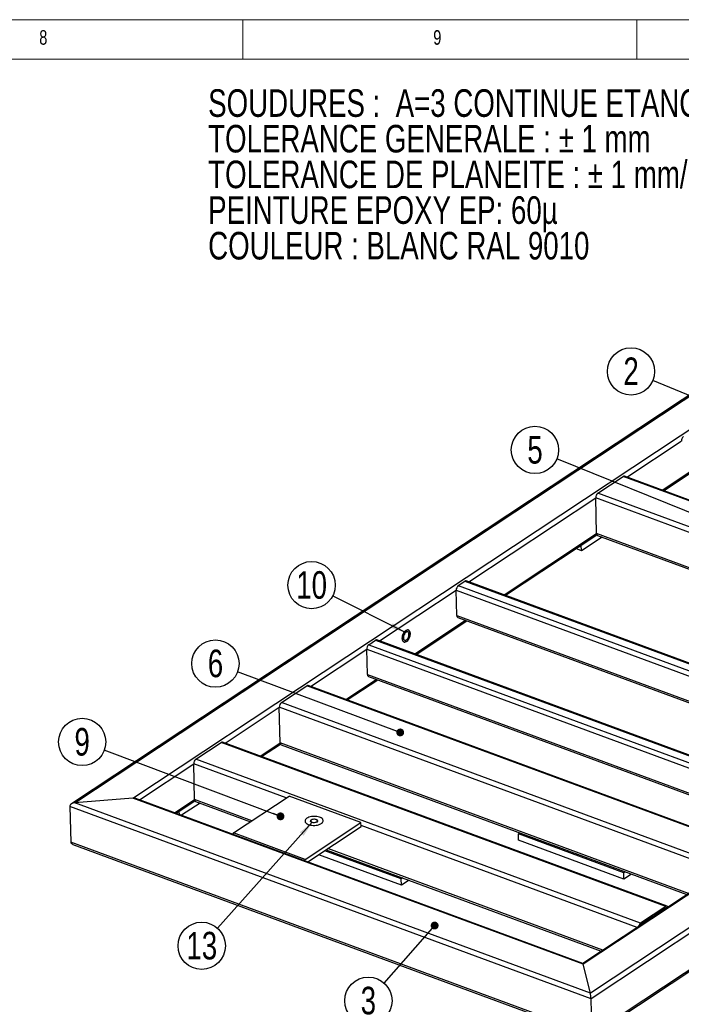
# Model space of a CAD drawing. Header units: millimetres. Extents: x 5 to 589, y 5 to 415.
# Tile 14 of 15: x 369 to 453, y 290 to 415. Entities that reach past the tile are written whole.
import ezdxf

# ---------------------------------------------------------------- set-up
doc = ezdxf.new("R2010")
doc.units = ezdxf.units.MM
doc.layers.add('NOTES', color=6, linetype='Continuous')
doc.layers.add('TRAIT-FINS', color=9, linetype='Continuous')
doc.layers.add('TRAIT-FORT', color=4, linetype='Continuous', lineweight=25)
doc.styles.add('SLDTEXTSTYLE0', font='TXT', dxfattribs={"width": 0.75})
doc.dimstyles.new('SLDDIMSTYLE8', dxfattribs={"dimtxt": 0.18, "dimasz": 1, "dimexe": 0, "dimexo": 0.0625, "dimgap": 0, "dimtad": 0, "dimtih": 1, "dimtoh": 1, "dimdec": 0, "dimrnd": 1e-09, "dimzin": 0, "dimdsep": 46, "dimtxsty": 'Standard', "dimblk1": 'DOT', "dimblk2": 'DOT', "dimsah": 1, "dimcen": 0.09, "dimadec": 0, "dimazin": 0, "dimtfac": 1, "dimtdec": 0, "dimtofl": 0, "dimtmove": 0, "dimatfit": 3, "dimldrblk": 'DOT', "dimfxl": 1, "dimfrac": 2, "dimtolj": 1, "dimtzin": 0, "dimarcsym": 0})
doc.dimstyles.new('SLDDIMSTYLE9', dxfattribs={"dimtxt": 0.18, "dimasz": 2, "dimexe": 0, "dimexo": 0.0625, "dimgap": 0, "dimtad": 0, "dimtih": 1, "dimtoh": 1, "dimdec": 0, "dimrnd": 1e-09, "dimzin": 0, "dimdsep": 46, "dimtxsty": 'Standard', "dimsah": 1, "dimcen": 0.09, "dimadec": 0, "dimazin": 0, "dimtfac": 2, "dimtdec": 0, "dimtofl": 0, "dimtmove": 0, "dimatfit": 3, "dimfxl": 1, "dimfrac": 2, "dimtolj": 1, "dimtzin": 0, "dimarcsym": 0})

# ---------------------------------------------------------------- blocks, each defined once
blk = doc.blocks.new('SW_NOTE_0')
at = {"layer": 'NOTES', "color": 0, "char_height": 3.5, "attachment_point": 1, "style": 'SLDTEXTSTYLE0'}
for s, insert in [('SOUDURES :  A=3 CONTINUE ETANCHE', (0, 4.51)), ('TOLERANCE GENERALE : ± 1 mm', (0, -0.01)), ('TOLERANCE DE PLANEITE : ± 1 mm/m', (0, -4.54)), ('PEINTURE EPOXY EP: 60µ', (0, -9.07)), ('COULEUR : BLANC RAL 9010', (0, -13.59))]:
    blk.add_mtext(s, dxfattribs=dict(at, insert=insert))
blk = doc.blocks.new('SW_NOTE_9')
at = {"layer": 'NOTES', "color": 0}
blk.add_circle((-2.77, 1.14), 3, dxfattribs=at)
at = {"layer": 'NOTES', "color": 0, "insert": (-2.76, 2.91), "char_height": 3.5, "attachment_point": 2, "style": 'SLDTEXTSTYLE0'}
blk.add_mtext('2', dxfattribs=at)
blk = doc.blocks.new('_DOT')
at = {"color": 0, "linetype": 'ByBlock', "lineweight": -2}
blk.add_line((-0.5, 0), (-1, 0), dxfattribs=at)
at = {"color": 0, "linetype": 'ByBlock', "const_width": 0.5}
blk.add_lwpolyline([(-0.25, 0, 1), (0.25, 0, 1)], format="xyb", close=True, dxfattribs=at)
blk = doc.blocks.new('SW_NOTE_10')
at = {"layer": 'NOTES', "color": 0}
blk.add_circle((-1.98, -2.25), 3, dxfattribs=at)
at = {"layer": 'NOTES', "color": 0, "insert": (-1.98, -0.48), "char_height": 3.5, "attachment_point": 2, "style": 'SLDTEXTSTYLE0'}
blk.add_mtext('3', dxfattribs=at)
blk = doc.blocks.new('SW_NOTE_12')
at = {"layer": 'NOTES', "color": 0}
blk.add_circle((-2.78, 1.12), 3, dxfattribs=at)
at = {"layer": 'NOTES', "color": 0, "insert": (-2.77, 2.89), "char_height": 3.5, "attachment_point": 2, "style": 'SLDTEXTSTYLE0'}
blk.add_mtext('5', dxfattribs=at)
blk = doc.blocks.new('SW_NOTE_13')
at = {"layer": 'NOTES', "color": 0}
blk.add_circle((-2.81, 1.05), 3, dxfattribs=at)
at = {"layer": 'NOTES', "color": 0, "insert": (-2.8, 2.82), "char_height": 3.5, "attachment_point": 2, "style": 'SLDTEXTSTYLE0'}
blk.add_mtext('6', dxfattribs=at)
blk = doc.blocks.new('SW_NOTE_15')
at = {"layer": 'NOTES', "color": 0}
blk.add_circle((-2.8, 1.05), 3, dxfattribs=at)
at = {"layer": 'NOTES', "color": 0, "insert": (-2.8, 2.82), "char_height": 3.5, "attachment_point": 2, "style": 'SLDTEXTSTYLE0'}
blk.add_mtext('9', dxfattribs=at)
blk = doc.blocks.new('SW_NOTE_22')
at = {"layer": 'NOTES', "color": 0}
blk.add_circle((-2.67, 1.35), 3, dxfattribs=at)
at = {"layer": 'NOTES', "color": 0, "insert": (-2.66, 3.12), "char_height": 3.5, "attachment_point": 2, "style": 'SLDTEXTSTYLE0'}
blk.add_mtext('10', dxfattribs=at)
blk = doc.blocks.new('SW_NOTE_24')
at = {"layer": 'NOTES', "color": 0}
blk.add_circle((-2, -2.23), 3, dxfattribs=at)
at = {"layer": 'NOTES', "color": 0, "insert": (-1.99, -0.46), "char_height": 3.5, "attachment_point": 2, "style": 'SLDTEXTSTYLE0'}
blk.add_mtext('13', dxfattribs=at)

msp = doc.modelspace()

# ---------------------------------------------------------------- linework, layer by layer
at = {"lineweight": 18}
for p, q in [((589, 415), (5, 415)), ((397, 415), (397, 410)), ((447, 410), (447, 415)), ((584, 410), (10, 410))]:
    msp.add_line(p, q, dxfattribs=at)
at = {"layer": 'TRAIT-FINS', "lineweight": 18, "flags": 128}
msp.add_lwpolyline([(406.35, 313.52), (406.47, 313.45), (406.53, 313.36), (406.52, 313.27), (406.44, 313.18), (406.29, 313.12), (406.11, 313.08), (405.92, 313.09), (405.75, 313.13), (405.63, 313.19), (405.57, 313.28), (405.58, 313.38), (405.66, 313.47), (405.81, 313.53), (405.99, 313.56), (406.18, 313.56), (406.35, 313.52)], dxfattribs=at)
at = {"layer": 'TRAIT-FORT', "lineweight": 25}
for p, q in [((510.64, 405.06), (375.25, 315.48)), ((375.69, 315.62), (510.69, 404.95)), ((383.03, 316.22), (511.61, 401.3)), ((568.34, 380.07), (440.15, 295.24)), ((568.77, 380.21), (440.2, 295.13)), ((576.77, 380.46), (441.2, 290.76)), ((441.3, 286.04), (576.69, 375.62)), ((576.89, 375.93), (441.32, 286.23)), ((445.76, 356.95), (452.65, 361.51)), ((542.48, 358.56), (441.11, 291.48)), ((450.23, 355.3), (453.86, 357.7)), ((450.41, 355.23), (454.03, 357.63)), ((442.06, 354.91), (445.27, 357.03)), ((501.71, 336.21), (445.27, 357.03)), ((501.88, 336.24), (445.44, 357.06)), ((498.5, 334.08), (442.06, 354.91)), ((425.69, 343.66), (441.79, 354.32)), ((441.91, 349.79), (441.79, 354.32)), ((498.05, 333.56), (441.79, 354.32)), ((430.16, 342.01), (441.91, 349.79)), ((430.33, 341.95), (441.94, 349.63)), ((442.59, 349.34), (439.98, 347.61)), ((493.7, 330.68), (441.91, 349.79)), ((442.03, 349.54), (493.51, 330.55)), ((439.98, 347.61), (439.28, 347.87)), ((439.98, 347.61), (439.96, 348.32)), ((424.35, 343.19), (425.2, 343.75)), ((425.2, 343.75), (481.64, 322.92)), ((481.81, 322.96), (425.37, 343.78)), ((414.35, 336.16), (424.07, 342.6)), ((424.16, 339.4), (424.07, 342.6)), ((424.07, 342.6), (480.34, 321.84)), ((424.35, 343.19), (480.79, 322.36)), ((418.82, 334.51), (425.28, 338.79)), ((418.99, 334.45), (425.45, 338.72)), ((424.16, 339.4), (477.27, 319.8)), ((424.28, 339.15), (477.07, 319.68)), ((413.01, 335.68), (413.86, 336.25)), ((413.86, 336.25), (470.3, 315.42)), ((470.47, 315.46), (414.03, 336.28)), ((405.61, 330.38), (412.74, 335.1)), ((412.82, 331.9), (412.74, 335.1)), ((412.74, 335.1), (469, 314.34)), ((413.01, 335.68), (469.45, 314.86)), ((410.08, 328.73), (413.94, 331.28)), ((410.26, 328.67), (414.12, 331.22)), ((412.82, 331.9), (465.93, 312.3)), ((412.95, 331.65), (465.74, 312.17)), ((401.91, 328.34), (405.12, 330.46)), ((461.56, 309.64), (405.12, 330.46)), ((461.73, 309.67), (405.29, 330.5)), ((394.75, 323.19), (401.64, 327.75)), ((401.76, 323.22), (401.64, 327.75)), ((457.9, 306.99), (401.64, 327.75)), ((458.35, 307.51), (401.91, 328.34)), ((391.05, 321.15), (394.26, 323.27)), ((450.7, 302.45), (394.26, 323.27)), ((450.87, 302.48), (394.43, 323.31)), ((399.22, 321.54), (401.76, 323.22)), ((399.39, 321.48), (401.79, 323.06)), ((453.55, 304.11), (401.76, 323.22)), ((401.88, 322.98), (453.36, 303.98)), ((447.48, 300.33), (391.05, 321.15)), ((383.88, 316), (390.77, 320.56)), ((390.89, 316.03), (390.77, 320.56)), ((402.52, 316.23), (390.77, 320.56)), ((383.03, 316.22), (375.69, 315.62)), ((440.2, 295.13), (383.03, 316.22)), ((440.15, 295.24), (383.42, 316.17)), ((395.81, 311.8), (402.9, 316.48)), ((412, 313.13), (402.9, 316.48)), ((375.05, 315.16), (375.17, 310.63)), ((441.2, 290.76), (375.05, 315.16)), ((441.11, 291.48), (375.69, 315.62)), ((388.35, 314.35), (390.89, 316.03)), ((388.53, 314.29), (390.93, 315.88)), ((391.58, 315.58), (389.23, 314.03)), ((398.16, 313.35), (390.89, 316.03)), ((391.02, 315.79), (397.97, 313.22)), ((388.96, 314.13), (388.95, 314.57)), ((404.92, 308.44), (412, 313.13)), ((405.25, 308.12), (412.02, 312.59)), ((412.02, 312.59), (412, 313.13)), ((447.04, 299.8), (412.01, 312.73)), ((395.82, 311.6), (395.81, 311.8)), ((404.92, 308.44), (395.81, 311.8)), ((431.99, 311.67), (432.18, 311.8)), ((445.34, 306.74), (431.99, 311.67)), ((432.01, 310.87), (431.99, 311.67)), ((441.32, 286.23), (375.17, 310.63)), ((375.45, 310.33), (441.3, 286.04)), ((445.36, 305.94), (432.01, 310.87)), ((417.14, 305.16), (406.64, 309.03)), ((417.12, 305.96), (407.41, 309.54)), ((407.6, 309.67), (442.49, 296.79)), ((442.69, 296.92), (407.79, 309.8)), ((404.92, 308.24), (404.92, 308.44)), ((445.53, 306.87), (445.34, 306.74)), ((445.36, 305.94), (445.34, 306.74)), ((446.32, 306.58), (445.36, 305.94)), ((417.31, 306.08), (417.12, 305.96)), ((417.14, 305.16), (417.12, 305.96)), ((418.1, 305.79), (417.14, 305.16)), ((450.7, 302.45), (447.48, 300.33)), ((450.7, 302.25), (447.49, 300.13)), ((450.68, 302.21), (450.65, 302.22)), ((441.11, 291.48), (440.2, 295.13)), ((441.32, 286.23), (441.2, 290.76))]:
    msp.add_line(p, q, dxfattribs=at)
at = {"layer": 'TRAIT-FORT', "lineweight": 25, "flags": 128}
for points in [[(417.76, 336.08), (417.85, 336.15), (417.94, 336.25), (418.02, 336.36), (418.09, 336.48), (418.15, 336.62), (418.19, 336.76), (418.22, 336.9), (418.24, 337.04), (418.23, 337.17), (418.21, 337.29), (418.18, 337.38), (418.12, 337.46), (418.06, 337.52), (417.99, 337.55), (417.9, 337.55), (417.81, 337.53), (417.72, 337.48), (417.63, 337.41), (417.54, 337.31), (417.46, 337.2), (417.39, 337.08), (417.33, 336.94), (417.29, 336.8), (417.26, 336.65), (417.24, 336.52), (417.25, 336.39), (417.27, 336.27), (417.3, 336.17), (417.36, 336.1), (417.42, 336.04), (417.49, 336.01), (417.58, 336.01), (417.67, 336.03), (417.76, 336.08)], [(417.76, 336.08), (417.67, 336.03), (417.58, 336.01), (417.49, 336.01), (417.42, 336.04), (417.36, 336.1), (417.3, 336.17), (417.27, 336.27), (417.25, 336.39), (417.24, 336.52), (417.26, 336.65), (417.29, 336.8), (417.33, 336.94), (417.39, 337.08), (417.46, 337.2), (417.54, 337.31), (417.63, 337.41), (417.72, 337.48), (417.81, 337.53), (417.9, 337.55), (417.99, 337.55), (418.06, 337.52), (418.12, 337.46), (418.18, 337.38), (418.21, 337.29), (418.23, 337.17), (418.24, 337.04), (418.22, 336.9), (418.19, 336.76), (418.15, 336.62), (418.09, 336.48), (418.02, 336.36), (417.94, 336.25), (417.85, 336.15), (417.76, 336.08)], [(417.75, 336.28), (417.83, 336.34), (417.9, 336.42), (417.97, 336.52), (418.02, 336.63), (418.06, 336.75), (418.09, 336.87), (418.09, 336.99), (418.09, 337.09), (418.06, 337.18), (418.03, 337.25), (417.97, 337.3), (417.91, 337.33), (417.84, 337.33), (417.77, 337.3), (417.69, 337.25), (417.61, 337.18), (417.55, 337.09), (417.49, 336.98), (417.44, 336.87), (417.41, 336.75), (417.39, 336.63), (417.39, 336.52), (417.4, 336.42), (417.43, 336.34), (417.48, 336.28), (417.54, 336.24), (417.6, 336.23), (417.68, 336.24), (417.75, 336.28)], [(405.14, 313.66), (405.04, 313.58), (404.97, 313.5), (404.92, 313.42), (404.9, 313.33), (404.9, 313.24), (404.93, 313.15), (404.99, 313.07), (405.08, 313), (405.18, 312.93), (405.31, 312.87), (405.45, 312.82), (405.61, 312.78), (405.78, 312.76), (405.95, 312.75), (406.13, 312.75), (406.3, 312.77), (406.47, 312.8), (406.63, 312.84), (406.77, 312.89), (406.9, 312.95), (407.01, 313.02), (407.1, 313.1), (407.16, 313.19), (407.19, 313.27), (407.2, 313.36), (407.18, 313.45), (407.14, 313.53), (407.07, 313.61), (406.97, 313.69), (406.86, 313.75), (406.72, 313.8), (406.57, 313.85), (406.41, 313.88), (406.24, 313.9), (406.06, 313.9), (405.89, 313.89), (405.71, 313.87), (405.55, 313.83), (405.4, 313.79), (405.26, 313.73), (405.14, 313.66)], [(405.14, 313.66), (405.04, 313.58), (404.97, 313.5), (404.92, 313.42), (404.9, 313.33), (404.9, 313.24), (404.93, 313.15), (404.99, 313.07), (405.08, 313), (405.18, 312.93), (405.31, 312.87), (405.45, 312.82), (405.61, 312.78), (405.78, 312.76), (405.95, 312.75), (406.13, 312.75), (406.3, 312.77), (406.47, 312.8), (406.63, 312.84), (406.77, 312.89), (406.9, 312.95), (407.01, 313.02), (407.1, 313.1), (407.16, 313.19), (407.19, 313.27), (407.2, 313.36), (407.18, 313.45), (407.14, 313.53), (407.07, 313.61), (406.97, 313.69), (406.86, 313.75), (406.72, 313.8), (406.57, 313.85), (406.41, 313.88), (406.24, 313.9), (406.06, 313.9), (405.89, 313.89), (405.71, 313.87), (405.55, 313.83), (405.4, 313.79), (405.26, 313.73), (405.14, 313.66)], [(405.72, 313.44), (405.67, 313.4), (405.64, 313.34), (405.64, 313.29), (405.67, 313.24), (405.72, 313.19), (405.8, 313.16), (405.89, 313.13), (405.99, 313.12), (406.1, 313.12), (406.21, 313.14), (406.3, 313.16), (406.38, 313.2), (406.43, 313.25), (406.46, 313.3), (406.46, 313.36), (406.43, 313.41), (406.38, 313.45), (406.3, 313.49), (406.21, 313.52), (406.11, 313.53), (406, 313.53), (405.89, 313.51), (405.8, 313.48), (405.72, 313.44)]]:
    msp.add_lwpolyline(points, dxfattribs=at)
at = {"layer": 'TRAIT-FORT', "lineweight": 25}
for centre, radius, start, end in [((453.39, 361.52), 0.733, 128.8854, 181.2796), ((445.39, 356.89), 0.185, 73.0756, 129.0169), ((442.52, 354.34), 0.733, 128.8854, 181.2796), ((442.16, 349.76), 0.253, 173.783, 239.6898), ((425.31, 343.6), 0.185, 73.0756, 129.0169), ((424.81, 342.61), 0.733, 128.8854, 181.2796), ((424.41, 339.37), 0.253, 173.783, 239.6898), ((413.98, 336.1), 0.185, 73.0756, 129.0169), ((413.47, 335.11), 0.733, 128.8854, 181.2796), ((413.07, 331.87), 0.253, 173.783, 239.6898), ((405.24, 330.32), 0.185, 73.0756, 129.0169), ((402.37, 327.77), 0.733, 128.8854, 181.2796), ((394.37, 323.13), 0.185, 73.0756, 129.0169), ((402.01, 323.19), 0.253, 173.783, 239.6898), ((391.51, 320.58), 0.733, 128.8854, 181.2796), ((391.14, 316), 0.253, 173.783, 239.6898), ((450.81, 302.33), 0.167, 24.7228, 131.0031), ((450.76, 302.17), 0.103, 86.1162, 126.8785), ((447.91, 299.78), 0.689, 127.9468, 167.4058), ((447.64, 299.91), 0.262, 125.2487, 146.6846)]:
    msp.add_arc(centre, radius, start, end, dxfattribs=at)
for centre, major_axis, ratio, start_param, end_param in [((383.04, 315.82), (0.646, 0.075), 0.613391, 0.88034, 1.51608), ((383.04, 315.82), (0.646, 0.075), 0.613391, 0.88034, 1.51608), ((375.7, 315.22), (0.646, 0.075), 0.613391, 1.51608, 3.086877), ((375.7, 315.22), (0.646, 0.075), 0.613391, 1.51608, 3.086877), ((375.82, 310.69), (0.646, 0.075), 0.613391, 3.086877, 4.021933), ((375.82, 310.69), (0.646, 0.075), 0.613391, 3.086877, 4.021933), ((440.21, 294.73), (-0.06, 0.513), 0.108088, 5.592729, 6.228469), ((440.21, 294.73), (-0.06, 0.513), 0.108088, 5.592729, 6.228469), ((441.12, 291.08), (-0.06, 0.513), 0.108088, 4.021933, 5.592729), ((441.12, 291.08), (-0.06, 0.513), 0.108088, 4.021933, 5.592729)]:
    msp.add_ellipse(centre, major_axis=major_axis, ratio=ratio, start_param=start_param, end_param=end_param, dxfattribs=at)

# ---------------------------------------------------------------- block references
at = {"layer": 'NOTES'}
for name, p in [('SW_NOTE_0', (392.61, 401.66)), ('SW_NOTE_9', (449.04, 369.22)), ('SW_NOTE_12', (436.86, 359.28)), ('SW_NOTE_22', (408.4, 341.89)), ('SW_NOTE_13', (396.34, 332.24)), ('SW_NOTE_15', (379.42, 322.29)), ('SW_NOTE_24', (393.79, 299.7)), ('SW_NOTE_10', (414.92, 292.75))]:
    msp.add_blockref(name, p, dxfattribs=at)

# ---------------------------------------------------------------- texts
at = {"layer": 'NOTES', "char_height": 1.85, "attachment_point": 1, "style": 'SLDTEXTSTYLE0'}
for s, insert in [('8', (371.17, 413.67)), ('9', (421.17, 413.67))]:
    msp.add_mtext(s, dxfattribs=dict(at, insert=insert))

# ---------------------------------------------------------------- leaders
at = {"layer": 'NOTES'}
for points, dimstyle in [([(455.79, 366.43), (449.04, 369.22)], 'SLDDIMSTYLE8'), ([(456.76, 351.24), (436.86, 359.28)], 'SLDDIMSTYLE8'), ([(417.66, 337.22), (408.4, 341.89)], 'SLDDIMSTYLE9'), ([(416.98, 324.55), (396.34, 332.24)], 'SLDDIMSTYLE8'), ([(401.79, 313.9), (379.42, 322.29)], 'SLDDIMSTYLE8'), ([(405.82, 313.15), (393.79, 299.7)], 'SLDDIMSTYLE9'), ([(421.35, 300.04), (414.92, 292.75)], 'SLDDIMSTYLE8')]:
    msp.add_leader(points, dimstyle=dimstyle, dxfattribs=at)

doc.saveas('drawing.dxf')
